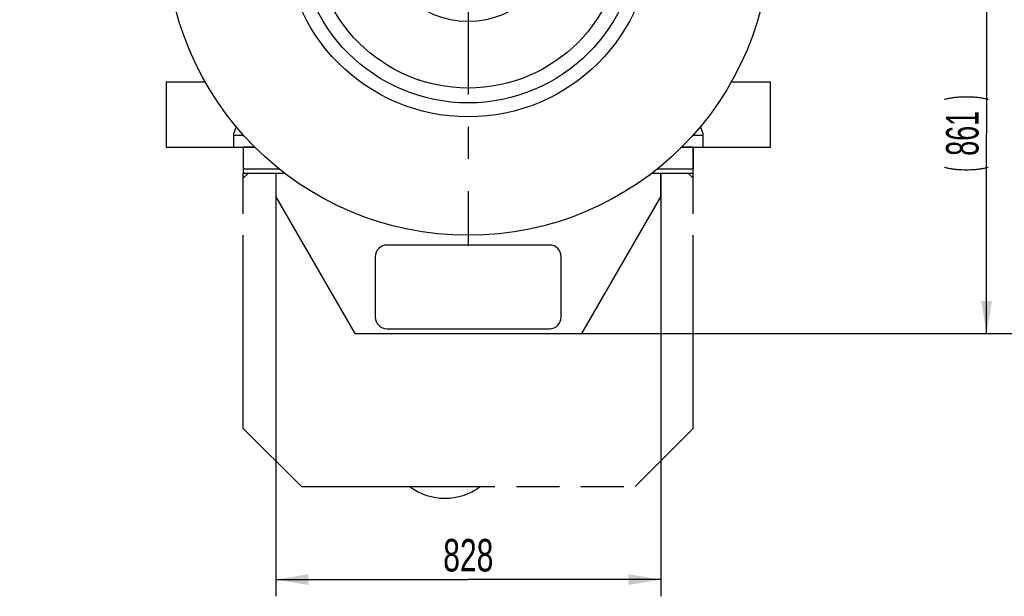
# Model space of a CAD drawing. Header units: millimetres. Extents: x 0 to 841, y 0 to 594.
# Tile 7 of 59: x 97 to 203, y 329 to 391. Entities that reach past the tile are written whole.
import ezdxf
from ezdxf.enums import TextEntityAlignment as Align

# ---------------------------------------------------------------- set-up
doc = ezdxf.new("R2010")
doc.units = ezdxf.units.MM
doc.header["$LTSCALE"] = 46.255
doc.linetypes.add('CENTER', pattern=[0.6, 0.375, -0.075, 0.075, -0.075])
doc.linetypes.add('PHANTOM', pattern=[0.8, 0.45, -0.05, 0.1, -0.05, 0.1, -0.05])
doc.layers.get('0').update_dxf_attribs({"linetype": 'CONTINUOUS'})
for name, color, linetype in [('25007_040000_TLKGS_KS_V_ABL131', 7, 'CONTINUOUS'), ('25007_041000_TLKGS_KS_V_ABL132', 7, 'CONTINUOUS'), ('25007_060000_TLKGS_KGS_V_ABL137', 7, 'CONTINUOUS'), ('25007_061000_TLKGS_KGS_V_ABL138', 7, 'CONTINUOUS'), ('25097_000000_IMO-2_SKL_PBL146', 7, 'CONTINUOUS'), ('25097_030000_TLKGS_V_ABL119', 7, 'CONTINUOUS'), ('25097_100000_TLKGS_V_ABL120', 7, 'CONTINUOUS'), ('right_2_VBL117', 7, 'CONTINUOUS')]:
    doc.layers.add(name, color=color, linetype=linetype)
doc.styles.get("Standard").update_dxf_attribs({"font": 'txt', "width": 0.6})
doc.dimstyles.new('DIMSTYLE_2', dxfattribs={"dimtxt": 3.5, "dimasz": 3.5, "dimexe": 1.8, "dimexo": 0, "dimgap": 0.875, "dimtad": 1, "dimdec": 0, "dimlfac": 20, "dimdsep": 46, "dimtxsty": 'STANDARD', "dimblk": '_FILLED', "dimblk1": '_FILLED', "dimblk2": '_FILLED', "dimcen": 0.09, "dimadec": 0, "dimazin": 0, "dimtp": 2, "dimtm": 2, "dimtfac": 1, "dimtdec": 0, "dimtofl": 0, "dimtmove": 0, "dimatfit": 3, "dimldrblk": '_FILLED', "dimfxl": 1, "dimtolj": 1, "dimarcsym": 0})
doc.dimstyles.new('DIMSTYLE_4', dxfattribs={"dimtxt": 3.5, "dimasz": 3.5, "dimexe": 1.8, "dimexo": 0, "dimgap": 0.875, "dimtad": 1, "dimlfac": 20, "dimdsep": 46, "dimtxsty": 'STANDARD', "dimblk": '_FILLED', "dimblk1": '_FILLED', "dimblk2": '_FILLED', "dimcen": 0.09, "dimadec": 0, "dimazin": 0, "dimtp": 0.8, "dimtm": 0.8, "dimtfac": 1, "dimtofl": 0, "dimtmove": 0, "dimatfit": 3, "dimldrblk": '_FILLED', "dimfxl": 1, "dimtolj": 1, "dimarcsym": 0})

# ---------------------------------------------------------------- blocks, each defined once
blk = doc.blocks.new('_FILLED')
at = {"color": 0, "linetype": 'BYBLOCK'}
blk.add_solid([(0, 0), (-1, 0.167), (-1, -0.167)], dxfattribs=at)
blk = doc.blocks.new('*D20')
at = {"color": 2, "linetype": 'CONTINUOUS'}
for p, q in [((124.3, 374.2), (124.3, 328.65)), ((165.7, 374.2), (165.7, 328.65)), ((124.3, 330.45), (145, 330.45)), ((165.7, 330.45), (145, 330.45))]:
    blk.add_line(p, q, dxfattribs=at)
at = {"color": 2, "linetype": 'CONTINUOUS', "xscale": 3.5, "yscale": 3.5, "zscale": 3.5, "rotation": 180}
blk.add_blockref('_FILLED', (124.3, 330.45), dxfattribs=at)
at = {"color": 2, "linetype": 'CONTINUOUS', "xscale": 3.5, "yscale": 3.5, "zscale": 3.5}
blk.add_blockref('_FILLED', (165.7, 330.45), dxfattribs=at)
at = {"color": 2, "linetype": 'CONTINUOUS', "width": 0.690476}
blk.add_text('828', height=3.5, dxfattribs=at).set_placement((145, 331.325), align=Align.CENTER)
blk = doc.blocks.new('*D21')
at = {"color": 2, "linetype": 'CONTINUOUS'}
for p, q in [((178.63, 400), (202.55, 400)), ((200.75, 400), (200.75, 378.48)), ((200.75, 356.95), (200.75, 378.48)), ((157.2, 356.95), (202.55, 356.95))]:
    blk.add_line(p, q, dxfattribs=at)
at = {"color": 2, "linetype": 'CONTINUOUS', "xscale": 3.5, "yscale": 3.5, "zscale": 3.5}
for p, rotation in [((200.75, 400), 90), ((200.75, 356.95), 270)]:
    blk.add_blockref('_FILLED', p, dxfattribs=dict(at, rotation=rotation))
at = {"color": 2, "linetype": 'CONTINUOUS'}
for s, width, p in [(')', 0.333333, (199.88, 382.31)), ('861', 0.619048, (199.88, 378.48)), ('(', 0.333333, (199.88, 374.64))]:
    blk.add_text(s, height=3.5, rotation=90, dxfattribs=dict(at, width=width)).set_placement(p, align=Align.CENTER)
blk = doc.blocks.new('*D22')
at = {"color": 2, "linetype": 'CONTINUOUS'}
for p, q in [((115.03, 531.14), (212.55, 531.14)), ((210.75, 531.14), (210.75, 444.05)), ((210.75, 356.95), (210.75, 444.05)), ((157.2, 356.95), (212.55, 356.95))]:
    blk.add_line(p, q, dxfattribs=at)
at = {"color": 2, "linetype": 'CONTINUOUS', "xscale": 3.5, "yscale": 3.5, "zscale": 3.5}
for p, rotation in [((210.75, 531.14), 90), ((210.75, 356.95), 270)]:
    blk.add_blockref('_FILLED', p, dxfattribs=dict(at, rotation=rotation))
at = {"color": 2, "linetype": 'CONTINUOUS', "width": 0.672619}
blk.add_text('3484', height=3.5, rotation=90, dxfattribs=at).set_placement((209.88, 444.05), align=Align.CENTER)
blk = doc.blocks.new('25097_122000_03_SIMPLE1_T1_B_PBL122', base_point=(145, 358.73))
at = {"layer": '25097_122000_03_SIMPLE1_T1_B_PBL122', "color": 8, "linetype": 'PHANTOM'}
for p, q in [((120.8, 377), (122.06, 377)), ((120.8, 377), (120.8, 374.65)), ((167.94, 377), (169.2, 377)), ((169.2, 377), (169.2, 374.65)), ((120.8, 374.65), (124.69, 374.65)), ((120.8, 346.7), (120.8, 374.2)), ((121.35, 374.2), (120.8, 373.65)), ((165.31, 374.65), (169.2, 374.65)), ((169.2, 373.65), (168.65, 374.2)), ((169.2, 346.7), (169.2, 374.2)), ((120.8, 346.7), (127.05, 340.45)), ((162.95, 340.45), (169.2, 346.7)), ((127.05, 340.45), (162.95, 340.45))]:
    blk.add_line(p, q, dxfattribs=at)
blk = doc.blocks.new('25097_122000_03_SIMPLE1_B_ABL121', base_point=(145, 358.725))
at = {"layer": '25097_122000_03_SIMPLE1_T1_B_PBL122'}
blk.add_blockref('25097_122000_03_SIMPLE1_T1_B_PBL122', (145, 358.725), dxfattribs=at)
blk = doc.blocks.new('25097_122000_01_SIMPLE1_T1_D_PBL125', base_point=(145, 366.98))
at = {"layer": '25097_122000_01_SIMPLE1_T1_D_PBL125', "color": 7, "linetype": 'CONTINUOUS'}
for p, q in [((122.06, 377), (120.8, 377)), ((120.8, 377), (120.8, 374.2)), ((169.2, 377), (167.94, 377)), ((169.2, 374.2), (169.2, 377)), ((120.8, 374.2), (125.27, 374.2)), ((124.3, 374.2), (124.3, 371.65)), ((164.73, 374.2), (169.2, 374.2)), ((165.7, 371.65), (165.7, 374.2)), ((124.3, 371.65), (132.8, 356.95)), ((157.2, 356.95), (165.7, 371.65)), ((153.75, 366.45), (136.25, 366.45)), ((135, 365.2), (135, 358.7)), ((155, 358.7), (155, 365.2)), ((132.8, 356.95), (157.2, 356.95)), ((136.25, 357.45), (153.75, 357.45))]:
    blk.add_line(p, q, dxfattribs=at)
for centre, start, end in [((136.25, 365.2), 90, 180), ((153.75, 365.2), 0, 90), ((136.25, 358.7), 180, 270), ((153.75, 358.7), 270, 360)]:
    blk.add_arc(centre, 1.25, start, end, dxfattribs=at)
blk = doc.blocks.new('25097_122000_01_SIMPLE1_D_ABL124', base_point=(145, 366.975))
at = {"layer": '25097_122000_01_SIMPLE1_T1_D_PBL125'}
blk.add_blockref('25097_122000_01_SIMPLE1_T1_D_PBL125', (145, 366.975), dxfattribs=at)
blk = doc.blocks.new('25097_111000_21_SIMPLE1_T1_A_PBL136', base_point=(145, 413.88))
at = {"layer": '25097_111000_21_SIMPLE1_T1_A_PBL136', "color": 7, "linetype": 'CONTINUOUS'}
for p, q in [((118, 450.75), (118, 418.08)), ((118, 450.75), (174, 450.75)), ((174, 450.75), (174, 414.64)), ((118, 438.95), (117.1, 438.95)), ((117.1, 425.25), (117.1, 438.95)), ((118, 425.25), (117.1, 425.25)), ((122.11, 423.05), (119, 423.05)), ((118.2, 422.25), (118.2, 418.37)), ((116.72, 384), (112.5, 384)), ((112.5, 384), (112.5, 377)), ((177.5, 384), (173.28, 384)), ((177.5, 377), (177.5, 384)), ((112.5, 377), (119.75, 377)), ((170.25, 377), (177.5, 377))]:
    blk.add_line(p, q, dxfattribs=at)
blk.add_circle((145, 400), 5.86, dxfattribs=at)
blk.add_arc((119, 422.25), 0.8, 90, 180, dxfattribs=at)
blk = doc.blocks.new('25097_111000_21_SIMPLE1_T2_A_PBL188', base_point=(145.53, 457.32))
at = {"layer": '25097_111000_21_SIMPLE1_T2_A_PBL188', "color": 7, "linetype": 'CONTINUOUS'}
for p, q in [((139.85, 463.9), (150.84, 463.9)), ((142.5, 463.9), (142.5, 450.75)), ((147.5, 463.9), (147.5, 450.75)), ((161.75, 460.54), (161.75, 463.3)), ((127.34, 450.75), (127.34, 461.83)), ((135.2, 450.75), (135.2, 461.93)), ((154.8, 450.75), (154.8, 459.55)), ((163.72, 450.75), (161.86, 459.5))]:
    blk.add_line(p, q, dxfattribs=at)
blk.add_arc((166.75, 460.54), 5, 180, 191.9991, dxfattribs=at)
blk = doc.blocks.new('25097_111000_21_SIMPLE1_A_ABL135', base_point=(145, 420.45))
at = {"layer": '25097_111000_21_SIMPLE1_T1_A_PBL136'}
blk.add_blockref('25097_111000_21_SIMPLE1_T1_A_PBL136', (145, 413.88), dxfattribs=at)
at = {"layer": '25097_111000_21_SIMPLE1_T2_A_PBL188'}
blk.add_blockref('25097_111000_21_SIMPLE1_T2_A_PBL188', (145.53, 457.32), dxfattribs=at)
blk = doc.blocks.new('25097_100000_TLKGS_V_ABL120', base_point=(145.82, 408.71))
at = {"layer": '25097_111000_21_SIMPLE1_A_ABL135'}
blk.add_blockref('25097_111000_21_SIMPLE1_A_ABL135', (145, 420.45), dxfattribs=at)
at = {"layer": '25097_122000_01_SIMPLE1_D_ABL124'}
blk.add_blockref('25097_122000_01_SIMPLE1_D_ABL124', (145, 366.98), dxfattribs=at)
at = {"layer": '25097_122000_03_SIMPLE1_B_ABL121'}
blk.add_blockref('25097_122000_03_SIMPLE1_B_ABL121', (145, 358.73), dxfattribs=at)
blk = doc.blocks.new('25097_030000_TLKGS_V_ABL119', base_point=(130.17, 430.97))
at = {"layer": '25097_100000_TLKGS_V_ABL120'}
blk.add_blockref('25097_100000_TLKGS_V_ABL120', (145.82, 408.71), dxfattribs=at)
blk = doc.blocks.new('25007_731000_20_SIMPLE1_T1_B_PBL134', base_point=(145, 378.11))
at = {"layer": '25007_731000_20_SIMPLE1_T1_B_PBL134', "color": 7, "linetype": 'CONTINUOUS'}
for p, q in [((120.03, 379.22), (119.75, 378.41)), ((170.25, 378.41), (169.97, 379.22)), ((119.75, 378.41), (119.75, 377)), ((120.85, 378.25), (119.75, 378.25)), ((170.25, 378.25), (169.15, 378.25)), ((170.25, 377), (170.25, 378.41)), ((119.75, 377), (122.06, 377)), ((167.94, 377), (170.25, 377))]:
    blk.add_line(p, q, dxfattribs=at)
blk = doc.blocks.new('25007_731000_20_SIMPLE1_T3_B_PBL533', base_point=(145, 400))
at = {"layer": '25007_731000_20_SIMPLE1_T3_B_PBL533', "color": 7, "linetype": 'CONTINUOUS'}
for radius in [32.5, 18.25, 16.65, 9.5, 5.85]:
    blk.add_circle((145, 400), radius, dxfattribs=at)
blk = doc.blocks.new('25007_731000_20_SIMPLE1_T2_B_PBL534', base_point=(145, 400))
at = {"layer": '25007_731000_20_SIMPLE1_T2_B_PBL534', "color": 7, "linetype": 'CONTINUOUS'}
for radius in [32.5, 19.75, 16.65, 9.5, 5.85]:
    blk.add_circle((145, 400), radius, dxfattribs=at)
blk = doc.blocks.new('25007_731000_20_SIMPLE1_B_ABL133', base_point=(145, 400))
at = {"layer": '25007_731000_20_SIMPLE1_T1_B_PBL134'}
blk.add_blockref('25007_731000_20_SIMPLE1_T1_B_PBL134', (145, 378.11), dxfattribs=at)
at = {"layer": '25007_731000_20_SIMPLE1_T2_B_PBL534'}
blk.add_blockref('25007_731000_20_SIMPLE1_T2_B_PBL534', (145, 400), dxfattribs=at)
at = {"layer": '25007_731000_20_SIMPLE1_T3_B_PBL533'}
blk.add_blockref('25007_731000_20_SIMPLE1_T3_B_PBL533', (145, 400), dxfattribs=at)
blk = doc.blocks.new('25007_733000_05_SIMPLE1_T1_A_PBL144', base_point=(108.11, 409.52))
at = {"layer": '25007_733000_05_SIMPLE1_T1_A_PBL144', "color": 7, "linetype": 'CONTINUOUS'}
for p, q in [((105.33, 425.07), (105.15, 423.82)), ((110.33, 425.07), (105.33, 425.07)), ((110.33, 425.07), (110.5, 423.82)), ((111.68, 423.82), (103.98, 423.82)), ((103.98, 423.82), (103.98, 422.97)), ((111.68, 423.82), (111.68, 421.38)), ((111.68, 421.38), (111.68, 423.82)), ((103.93, 422.38), (104.43, 422.38)), ((103.93, 422.38), (103.93, 416.52)), ((103.93, 422.38), (103.93, 416.52)), ((104.43, 422.38), (104.43, 416.52)), ((104.43, 422.38), (104.43, 416.52)), ((112.08, 421.62), (111.83, 421.38)), ((113.75, 421.62), (112.08, 421.62)), ((113.75, 417.62), (113.75, 421.62)), ((111.83, 421.38), (111.12, 421.38)), ((111.12, 421.38), (111.12, 417.88)), ((111.12, 417.88), (111.83, 417.88)), ((111.68, 417.88), (111.68, 415.52)), ((111.68, 415.52), (111.68, 417.88)), ((111.83, 417.88), (112.08, 417.62)), ((112.08, 417.62), (113.75, 417.62)), ((117.09, 416.62), (116.5, 416.62)), ((116.5, 415.58), (116.5, 416.62)), ((104.13, 415.52), (103.7, 415.52)), ((103.7, 415.52), (103.7, 414.98)), ((103.98, 416.06), (103.98, 415.52)), ((104.3, 415.15), (106.86, 410.72)), ((111.95, 415.52), (104.67, 415.52)), ((104.73, 415.4), (107.29, 410.97)), ((111.95, 415.52), (111.95, 414.98)), ((116.5, 415.8), (116.61, 415.8)), ((99.12, 414.43), (101.95, 414.43)), ((99.12, 414.43), (99.12, 410.38)), ((104.26, 414.43), (101.95, 414.43)), ((101.95, 414.43), (101.95, 410.38)), ((104.4, 414.98), (102.83, 414.98)), ((102.83, 414.98), (102.83, 414.43)), ((104.26, 414.43), (104.26, 413.93)), ((112.83, 414.98), (104.98, 414.98)), ((112.83, 411.88), (112.83, 414.98)), ((112.83, 414.43), (114.04, 414.43)), ((112.99, 414.43), (112.99, 411.88)), ((114.04, 413.25), (114.04, 414.43)), ((105.01, 413.93), (104.26, 413.93)), ((112.16, 413.93), (105.58, 413.93)), ((106.3, 413.93), (106.3, 412.68)), ((107.7, 410.99), (107.7, 413.93)), ((112.16, 413.93), (112.16, 411.88)), ((114.41, 413.25), (113.88, 413.25)), ((113.88, 411.88), (113.88, 413.25)), ((115.46, 413.52), (114.41, 413.25)), ((106.3, 411.68), (106.3, 410.38)), ((106.38, 411.8), (106.6, 411.92)), ((107.38, 410.06), (106.38, 411.8)), ((107.6, 410.19), (106.6, 411.92)), ((107.18, 410.91), (107.29, 410.97)), ((109.58, 407), (107.29, 410.97)), ((114.76, 411.88), (112.16, 411.88)), ((106.3, 410.38), (99.12, 410.38)), ((100.62, 410.38), (100.62, 397.88)), ((106.63, 410.38), (106.3, 410.38)), ((107.28, 409.98), (106.85, 409.73)), ((106.86, 410.72), (106.96, 410.78)), ((109.15, 406.75), (106.86, 410.72)), ((106.96, 410.55), (107.06, 410.61)), ((107.03, 410.41), (107.14, 410.48)), ((107.7, 410.25), (107.27, 410)), ((107.28, 410.73), (107.39, 410.8)), ((107.36, 410.6), (107.47, 410.66)), ((108.15, 410.48), (107.72, 410.23)), ((108.93, 409.12), (108.15, 410.48)), ((106.85, 409.73), (107.63, 408.37)), ((113.45, 408.06), (113.32, 407.19)), ((109.58, 407), (109.15, 406.75)), ((112.57, 401.82), (112.52, 401.45)), ((108.01, 399.12), (104.12, 399.12)), ((107.62, 399.12), (107.62, 397.88)), ((107.62, 397.88), (107.62, 399.12)), ((112.12, 398.92), (112.53, 398.69)), ((107.62, 397.88), (100.62, 397.88)), ((102.38, 397.88), (102.38, 397)), ((105.88, 397.88), (105.88, 397)), ((105.88, 397), (102.38, 397)), ((103.08, 397), (103.08, 395.75)), ((105.17, 397), (105.17, 395.75)), ((108.47, 395.27), (99.78, 395.27)), ((103.08, 395.75), (101.4, 395.27)), ((105.17, 395.75), (103.08, 395.75)), ((105.17, 395.75), (106.85, 395.27)), ((108.47, 393.98), (99.78, 393.98))]:
    blk.add_line(p, q, dxfattribs=at)
for centre, radius, start, end in [((104.18, 422.65), 0.375, 311.8103, 228.1897), ((106.68, 416.52), 2.75, 180, 210), ((106.68, 416.52), 2.25, 180, 210), ((106.38, 412.05), 0.25, 330, 270), ((110.38, 405.12), 6.45, 55.8976, 118.0326), ((110.38, 405.12), 6.45, 122.341, 287.7416), ((110.38, 405.12), 4.25, 90, 118.6289), ((110.38, 405.12), 4.25, 42.5708, 90), ((110.38, 405.12), 4.25, 124.9713, 270), ((110.38, 405.12), 2.71, 13.1671, 114.7138), ((110.38, 405.12), 2.71, 125.2984, 330.3594), ((110.38, 405.12), 4.25, 270, 300.68), ((99.78, 394.62), 0.65, 90, 270), ((108.47, 394.62), 0.65, 270, 90)]:
    blk.add_arc(centre, radius, start, end, dxfattribs=at)
blk = doc.blocks.new('25007_733000_05_SIMPLE1_A_ABL143', base_point=(108.11, 409.52))
at = {"layer": '25007_733000_05_SIMPLE1_T1_A_PBL144'}
blk.add_blockref('25007_733000_05_SIMPLE1_T1_A_PBL144', (108.11, 409.52), dxfattribs=at)
blk = doc.blocks.new('25007_884500_28_SIMPLE1_T1_X_PBL154', base_point=(108.6, 419.8))
at = {"layer": '25007_884500_28_SIMPLE1_T1_X_PBL154', "color": 7, "linetype": 'CONTINUOUS'}
for p, q in [((99.5, 422.55), (99.2, 422.55)), ((99.2, 422.55), (99.2, 421.6)), ((99.5, 423.1), (99.5, 423.4)), ((99.5, 423.1), (103.98, 423.1)), ((99.5, 421.6), (99.5, 422.55)), ((100.5, 422.28), (103.5, 422.28)), ((100.5, 422.28), (100.5, 421.1)), ((103.5, 422.28), (103.5, 421.1)), ((99.5, 421.1), (103.93, 421.1)), ((99.5, 421.1), (99.5, 419)), ((113.75, 421.1), (118, 421.1)), ((99.5, 419), (103.93, 419)), ((114.76, 416), (116.5, 416))]:
    blk.add_line(p, q, dxfattribs=at)
for centre, radius, start, end in [((99.79, 423.6), 1.5, 298.4343, 340.5301), ((104.21, 423.6), 1.5, 199.4699, 241.5657), ((100, 421.6), 0.8, 180, 231.095), ((100, 421.6), 0.5, 180, 270), ((114.76, 422), 6, 239.9627, 270)]:
    blk.add_arc(centre, radius, start, end, dxfattribs=at)
blk = doc.blocks.new('25007_884500_28_SIMPLE1_T3_X_PBL157', base_point=(102, 433.4))
at = {"layer": '25007_884500_28_SIMPLE1_T3_X_PBL157', "color": 7, "linetype": 'CONTINUOUS'}
for p, q in [((96.75, 443.4), (96.75, 423.4)), ((107.25, 443.4), (96.75, 443.4)), ((107.25, 425.075), (107.25, 443.4)), ((96.75, 423.4), (103.9775, 423.4))]:
    blk.add_line(p, q, dxfattribs=at)
blk = doc.blocks.new('25007_884500_28_SIMPLE1_T2_X_PBL163', base_point=(108.6, 446.98))
at = {"layer": '25007_884500_28_SIMPLE1_T2_X_PBL163', "color": 7, "linetype": 'CONTINUOUS'}
for p, q in [((109.39, 448.25), (115.01, 450.3)), ((118, 450.75), (117.57, 450.75)), ((101, 447.8), (106.82, 447.8)), ((117.6, 447.56), (114.38, 445.7)), ((99.5, 446.3), (99.5, 445.7)), ((99.2, 444.25), (99.2, 445.2)), ((99.5, 445.7), (114.38, 445.7)), ((99.5, 445.2), (99.5, 444.25)), ((100.5, 444.52), (100.5, 445.7)), ((103.5, 444.52), (103.5, 445.7)), ((109.76, 444), (109.76, 445.2)), ((110.06, 445.2), (110.06, 444)), ((99.5, 444.25), (99.2, 444.25)), ((100.5, 444.52), (103.5, 444.52)), ((110.06, 444), (109.76, 444)), ((99.5, 443.7), (99.5, 443.4)), ((104.5, 443.7), (99.5, 443.7)), ((104.5, 443.7), (104.5, 443.4))]:
    blk.add_line(p, q, dxfattribs=at)
for centre, radius, start, end in [((117.57, 443.25), 7.5, 90, 110), ((106.82, 455.3), 7.5, 270, 290), ((117.2, 448.25), 0.8, 300, 360), ((101, 446.3), 1.5, 90, 180), ((100, 445.2), 0.8, 127.3896, 180), ((100, 445.2), 0.5, 89.9978, 180), ((109.26, 445.2), 0.5, 0, 90), ((109.26, 445.2), 0.8, 0, 36.9683), ((99.79, 443.2), 1.5, 19.4699, 61.5657), ((104.21, 443.2), 1.5, 118.4343, 160.5301)]:
    blk.add_arc(centre, radius, start, end, dxfattribs=at)
blk = doc.blocks.new('25007_884500_28_SIMPLE1_X_ABL153', base_point=(107.38, 433.38))
at = {"layer": '25007_884500_28_SIMPLE1_T1_X_PBL154'}
blk.add_blockref('25007_884500_28_SIMPLE1_T1_X_PBL154', (108.6, 419.8), dxfattribs=at)
at = {"layer": '25007_884500_28_SIMPLE1_T2_X_PBL163'}
blk.add_blockref('25007_884500_28_SIMPLE1_T2_X_PBL163', (108.6, 446.98), dxfattribs=at)
at = {"layer": '25007_884500_28_SIMPLE1_T3_X_PBL157'}
blk.add_blockref('25007_884500_28_SIMPLE1_T3_X_PBL157', (102, 433.4), dxfattribs=at)
blk = doc.blocks.new('25007_041000_TLKGS_KS_V_ABL132', base_point=(137.12, 409.12))
at = {"layer": '25007_731000_20_SIMPLE1_B_ABL133'}
blk.add_blockref('25007_731000_20_SIMPLE1_B_ABL133', (145, 400), dxfattribs=at)
at = {"layer": '25007_733000_05_SIMPLE1_A_ABL143'}
blk.add_blockref('25007_733000_05_SIMPLE1_A_ABL143', (108.11, 409.52), dxfattribs=at)
at = {"layer": '25007_884500_28_SIMPLE1_X_ABL153'}
blk.add_blockref('25007_884500_28_SIMPLE1_X_ABL153', (107.38, 433.38), dxfattribs=at)
blk = doc.blocks.new('25007_040000_TLKGS_KS_V_ABL131', base_point=(137.125, 409.125))
at = {"layer": '25007_041000_TLKGS_KS_V_ABL132'}
blk.add_blockref('25007_041000_TLKGS_KS_V_ABL132', (137.125, 409.125), dxfattribs=at)
blk = doc.blocks.new('25007_842200_03_SIMPLE1_T3_X_PBL532', base_point=(143.75, 342.95))
at = {"layer": '25007_842200_03_SIMPLE1_T3_X_PBL532', "color": 8, "linetype": 'PHANTOM'}
blk.add_arc((142.5, 345.45), 6.25, 233.2041, 306.7959, dxfattribs=at)
blk = doc.blocks.new('25007_842200_03_SIMPLE1_X_ABL531', base_point=(143.75, 342.95))
at = {"layer": '25007_842200_03_SIMPLE1_T3_X_PBL532'}
blk.add_blockref('25007_842200_03_SIMPLE1_T3_X_PBL532', (143.75, 342.95), dxfattribs=at)
blk = doc.blocks.new('25007_061000_TLKGS_KGS_V_ABL138', base_point=(137.21, 410.95))
at = {"layer": '25007_842200_03_SIMPLE1_X_ABL531'}
blk.add_blockref('25007_842200_03_SIMPLE1_X_ABL531', (143.75, 342.95), dxfattribs=at)
blk = doc.blocks.new('25007_060000_TLKGS_KGS_V_ABL137', base_point=(134.44, 427.35))
at = {"layer": '25007_061000_TLKGS_KGS_V_ABL138'}
blk.add_blockref('25007_061000_TLKGS_KGS_V_ABL138', (137.21, 410.95), dxfattribs=at)
blk = doc.blocks.new('25097_000000_TLKGS_MARKETING_ABL118', base_point=(130.87, 430.96))
at = {"layer": '25007_040000_TLKGS_KS_V_ABL131'}
blk.add_blockref('25007_040000_TLKGS_KS_V_ABL131', (137.12, 409.12), dxfattribs=at)
at = {"layer": '25007_060000_TLKGS_KGS_V_ABL137'}
blk.add_blockref('25007_060000_TLKGS_KGS_V_ABL137', (134.44, 427.35), dxfattribs=at)
at = {"layer": '25097_030000_TLKGS_V_ABL119'}
blk.add_blockref('25097_030000_TLKGS_V_ABL119', (130.17, 430.97), dxfattribs=at)
blk = doc.blocks.new('25097_000000_IMO-2_SKL_PBL146', base_point=(145, 408.56))
at = {"layer": '25097_000000_IMO-2_SKL_PBL146', "color": 2, "linetype": 'CENTER'}
for q in [(145, 450.75), (111.37, 400), (178.63, 400), (145, 366.37)]:
    blk.add_line((145, 400), q, dxfattribs=at)
blk = doc.blocks.new('RIGHT_2_VBL117', base_point=(109.53, 441.27))
at = {"layer": '25097_000000_IMO-2_SKL_PBL146'}
blk.add_blockref('25097_000000_IMO-2_SKL_PBL146', (145, 408.56), dxfattribs=at)
at = {"layer": '25097_000000_TLKGS_MARKETING_ABL118'}
blk.add_blockref('25097_000000_TLKGS_MARKETING_ABL118', (130.87, 430.96), dxfattribs=at)

msp = doc.modelspace()

# ---------------------------------------------------------------- block references
at = {"layer": 'right_2_VBL117'}
msp.add_blockref('RIGHT_2_VBL117', (109.525, 441.27258), dxfattribs=at)

# ---------------------------------------------------------------- dimensions: what is measured, and where the dimension line sits
at = {"color": 2, "linetype": 'CONTINUOUS'}
dim = msp.add_linear_dim(base=(210.75, 356.95), p1=(115.025, 531.1421), p2=(157.2, 356.95), angle=270, dimstyle='DIMSTYLE_2', dxfattribs=at)
dim.commit()
dim.dimension.update_dxf_attribs({"geometry": '*D22', "text_midpoint": (210.75, 443.71272), "dimtype": 160})
dim = msp.add_linear_dim(base=(200.75, 356.95), p1=(178.6319, 400), p2=(157.2, 356.95), angle=270, text='(<>)', dimstyle='DIMSTYLE_4', dxfattribs=at)
dim.commit()
dim.dimension.update_dxf_attribs({"geometry": '*D21', "text_midpoint": (200.75, 378.475), "dimtype": 160})
dim = msp.add_linear_dim(base=(165.7, 330.45), p1=(124.3, 374.2), p2=(165.7, 374.2), dimstyle='DIMSTYLE_4', dxfattribs=at)
dim.commit()
dim.dimension.update_dxf_attribs({"geometry": '*D20', "text_midpoint": (144.66667, 330.45), "dimtype": 160})

doc.saveas('drawing.dxf')
